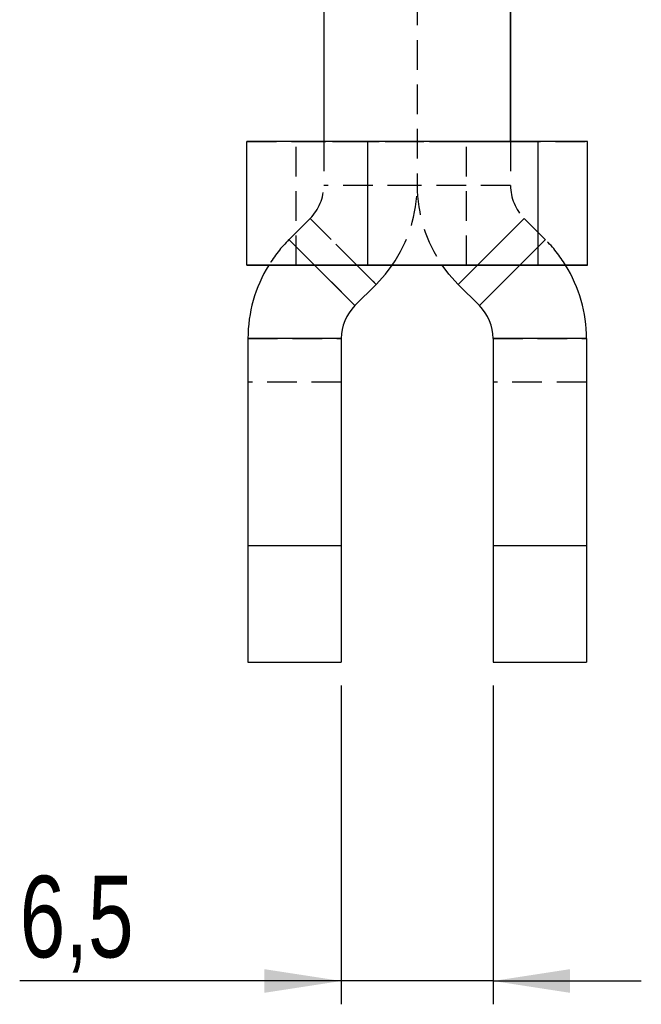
# Model space of a CAD drawing. Extents: x 32 to 413, y 26 to 297.
# Tile 9 of 20: x 273 to 300, y 110 to 152. Entities that reach past the tile are written whole.
import ezdxf

# ---------------------------------------------------------------- set-up
doc = ezdxf.new("R2010")
doc.units = 0
doc.linetypes.add('HIDDEN', pattern=[1.905, 1.27, -0.635])
doc.layers.get('0').update_dxf_attribs({"linetype": 'CONTINUOUS'})
doc.styles.add('SLDTEXTSTYLE0', font='TXT', dxfattribs={"width": 0.75})
doc.dimstyles.new('SLDDIMSTYLE4', dxfattribs={"dimtxt": 3.5, "dimasz": 3.302, "dimexe": 0, "dimexo": 0.0625, "dimgap": 0.875, "dimtad": 1, "dimdec": 3, "dimrnd": 1e-09, "dimzin": 12, "dimtxsty": 'SLDTEXTSTYLE0', "dimsah": 1, "dimcen": 0.09, "dimazin": 3, "dimtfac": 1, "dimtdec": 3, "dimtmove": 0, "dimatfit": 3, "dimtolj": 1, "dimtzin": 12})

# ---------------------------------------------------------------- blocks, each defined once
blk = doc.blocks.new('_D_8')
at = {"color": 179, "linetype": 'CONTINUOUS'}
for p, q in [((286.981, 123.831), (286.981, 110.158)), ((293.481, 123.831), (293.481, 110.158)), ((286.981, 111.158), (273.205, 111.158)), ((293.481, 111.158), (286.981, 111.158)), ((293.481, 111.158), (299.831, 111.158))]:
    blk.add_line(p, q, dxfattribs=at)
for points in [[(286.981, 111.158), (283.679, 111.666), (283.679, 110.65)], [(293.481, 111.158), (296.783, 110.65), (296.783, 111.666)]]:
    blk.add_solid(points, dxfattribs=at)
at = {"color": 179, "linetype": 'CONTINUOUS', "insert": (273.205, 115.67, -3.705), "char_height": 3.5, "attachment_point": 1, "style": 'SLDTEXTSTYLE0'}
blk.add_mtext('6,5', dxfattribs=at)

msp = doc.modelspace()

# ---------------------------------------------------------------- linework, layer by layer
at = {"color": 7, "linetype": 'CONTINUOUS'}
for p, q in [((286.231226, 166.841542), (286.231226, 147.143682)), ((294.231227, 147.143885), (294.231227, 166.841542)), ((286.231226, 160.044738), (286.231226, 147.143682)), ((294.231227, 160.044738), (294.231227, 147.143885)), ((288.119131, 147.144493), (282.937849, 147.142269)), ((282.937849, 141.84227), (282.937849, 147.142269)), ((288.119131, 141.844492), (288.119131, 147.144493)), ((295.412509, 147.143768), (288.119131, 147.144493)), ((295.412509, 141.843768), (295.412509, 147.143768)), ((297.524605, 147.140818), (295.412509, 147.143768)), ((297.524605, 141.840819), (297.524605, 147.140818)), ((288.119131, 141.844492), (282.937849, 141.84227)), ((282.937849, 141.84227), (285.049944, 141.83932)), ((285.049944, 141.83932), (292.343322, 141.838595)), ((295.412509, 141.843768), (288.119131, 141.844492)), ((292.343322, 141.838595), (297.524605, 141.840819)), ((297.524605, 141.840819), (295.412509, 141.843768)), ((288.473867, 141.016306), (287.567013, 140.109451)), ((291.988586, 141.016306), (292.89544, 140.109451)), ((282.981227, 138.69524), (282.981227, 129.831485)), ((286.981226, 138.69524), (282.981227, 138.69524)), ((286.981226, 138.69524), (286.981226, 129.831485)), ((293.481227, 138.69524), (293.481227, 129.831485)), ((297.481226, 138.69524), (293.481227, 138.69524)), ((297.481226, 138.69524), (297.481226, 129.831485)), ((282.981227, 129.831485), (286.981226, 129.831485)), ((282.981227, 129.831485), (282.981227, 124.831483)), ((286.981226, 129.831485), (286.981226, 124.831483)), ((293.481227, 129.831485), (297.481226, 129.831485)), ((293.481227, 129.831485), (293.481227, 124.831483)), ((297.481226, 129.831485), (297.481226, 124.831483)), ((282.981227, 124.831483), (286.981226, 124.831483)), ((293.481227, 124.831483), (297.481226, 124.831483))]:
    msp.add_line(p, q, dxfattribs=at)
at = {"color": 7, "linetype": 'HIDDEN'}
for p, q in [((290.231227, 162.921027), (290.231227, 145.258946)), ((282.937849, 147.142269), (285.049944, 147.13932)), ((285.049944, 141.83932), (285.049944, 147.13932)), ((285.049944, 147.13932), (292.343322, 147.138594)), ((286.231226, 147.143682), (286.231226, 145.258946)), ((286.231226, 147.143682), (286.231226, 147.141544)), ((292.343322, 147.138594), (297.524605, 147.140818)), ((292.343322, 141.838595), (292.343322, 147.138594)), ((294.231227, 147.143885), (294.231227, 145.258946)), ((294.231227, 147.141544), (294.231227, 147.143885)), ((290.231227, 145.258946), (286.231226, 145.258946)), ((294.231227, 145.258946), (290.231227, 145.258946)), ((285.64544, 143.844733), (284.738586, 142.937878)), ((285.64544, 143.844733), (288.473867, 141.016306)), ((287.651112, 141.839061), (285.64544, 143.844733)), ((291.988586, 141.016306), (294.817013, 143.844733)), ((294.817013, 143.844733), (292.811075, 141.838794)), ((294.817013, 143.844733), (295.723867, 142.937878)), ((284.738586, 142.937878), (287.567013, 140.109451)), ((285.837223, 141.839241), (284.738586, 142.937878)), ((292.89544, 140.109451), (295.723867, 142.937878)), ((295.723867, 142.937878), (294.625562, 141.839575)), ((282.981227, 138.69524), (286.981226, 138.69524)), ((293.481227, 138.69524), (297.481226, 138.69524)), ((286.981226, 136.831485), (282.981227, 136.831485)), ((297.481226, 136.831485), (293.481227, 136.831485)), ((282.981227, 129.831485), (286.981226, 129.831485)), ((282.981227, 129.831485), (286.981226, 129.831485)), ((293.481227, 129.831485), (297.481226, 129.831485)), ((293.481227, 129.831485), (297.481226, 129.831485))]:
    msp.add_line(p, q, dxfattribs=at)
at = {"color": 8, "linetype": 'CONTINUOUS'}
for p, q in [((287.567013, 140.109451), (285.837223, 141.839241)), ((288.473867, 141.016306), (287.651112, 141.839061)), ((292.811075, 141.838794), (291.988586, 141.016306)), ((294.625562, 141.839575), (292.89544, 140.109451))]:
    msp.add_line(p, q, dxfattribs=at)
at = {"color": 7, "linetype": 'HIDDEN', "flags": 128}
msp.add_lwpolyline([(287.337235, 147.142675), (287.952321, 147.142889), (288.660707, 147.143049), (289.43339, 147.143148), (290.238736, 147.143181), (291.043775, 147.143148), (291.815548, 147.143047), (292.522459, 147.142887), (293.135567, 147.142669), (293.62977, 147.142406), (293.984837, 147.14211), (294.18623, 147.141788), (294.225705, 147.141458), (294.101646, 147.141131), (293.819131, 147.140819), (293.389727, 147.140538), (292.831014, 147.140298), (292.165865, 147.14011), (291.421512, 147.139979), (290.628428, 147.139914), (289.819083, 147.139914), (289.026611, 147.139981), (288.283456, 147.140113), (287.620043, 147.140303), (287.063532, 147.140544), (286.636707, 147.140825), (286.357042, 147.141136), (286.235987, 147.141464), (286.278497, 147.141794), (286.482833, 147.142116), (286.840628, 147.142412), (287.337235, 147.142675)], dxfattribs=at)
at = {"color": 7, "linetype": 'CONTINUOUS', "flags": 128}
for points in [[(288.473867, 141.016306), (288.869289, 141.452586), (289.16107, 141.838912)], [(291.988586, 141.016306), (291.593164, 141.452586), (291.301531, 141.838698)]]:
    msp.add_lwpolyline(points, dxfattribs=at)
at = {"color": 7, "linetype": 'HIDDEN'}
for centre, radius, start, end in [((284.231227, 145.258947), 2, 315, 0), ((284.231227, 145.258947), 6, 325.2493615, 0), ((296.231227, 145.258947), 6, 180, 214.7531135), ((296.231227, 145.258947), 2, 180, 225), ((288.981227, 138.695238), 6, 135, 148.3796884), ((291.481227, 138.695238), 6, 31.6141709, 45)]:
    msp.add_arc(centre, radius, start, end, dxfattribs=at)
at = {"color": 7, "linetype": 'CONTINUOUS'}
for centre, radius, start, end in [((288.981227, 138.695238), 6, 148.3796884, 180), ((291.481227, 138.695238), 6, 0, 31.6141709), ((288.981227, 138.695238), 2, 135, 180), ((291.481227, 138.695238), 2, 0, 45)]:
    msp.add_arc(centre, radius, start, end, dxfattribs=at)

# ---------------------------------------------------------------- dimensions: what is measured, and where the dimension line sits
at = {"color": 179, "linetype": 'CONTINUOUS'}
dim = msp.add_linear_dim(base=(286.981227, 111.158323), p1=(293.481227, 124.831484), p2=(286.981227, 124.831484), dimstyle='SLDDIMSTYLE4', dxfattribs=at)
dim.commit()
dim.dimension.update_dxf_attribs({"geometry": '_D_8', "text_midpoint": (277.86, 111.158323), "dimtype": 160})

doc.saveas('drawing.dxf')
